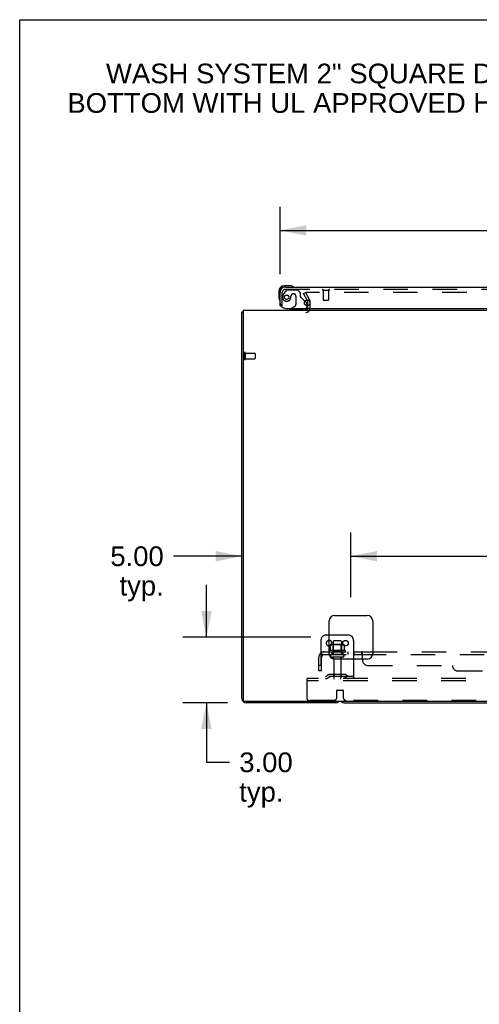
# Model space of a CAD drawing. Header units: inches. Extents: x 0 to 204, y 0 to 132.
# Tile 50 of 118: x 0 to 21, y 87 to 132. Entities that reach past the tile are written whole.
import ezdxf

# ---------------------------------------------------------------- set-up
doc = ezdxf.new("R2010")
doc.units = ezdxf.units.IN
doc.header["$LTSCALE"] = 11.243375
doc.header["$MEASUREMENT"] = 0
doc.linetypes.add('HIDDEN', pattern=[0.2, 0.1, -0.1])
doc.layers.get('0').update_dxf_attribs({"linetype": 'CONTINUOUS'})
for name, color, linetype in [('DEFAULT_2', 8, 'HIDDEN'), ('DIMENSIONS', 7, 'CONTINUOUS'), ('DOOR_ASSEMBLY', 7, 'CONTINUOUS'), ('SUBPANEL', 7, 'CONTINUOUS')]:
    doc.layers.add(name, color=color, linetype=linetype)
doc.styles.get("Standard").update_dxf_attribs({"font": 'arial.ttf'})
doc.dimstyles.new('DIMSTYLE_1', dxfattribs={"dimtxt": 0.901875, "dimasz": 1.2025, "dimexe": 0.09, "dimexo": 0.07, "dimgap": 0.0375, "dimtad": 0, "dimtih": 1, "dimtoh": 1, "dimzin": 4, "dimdsep": 46, "dimtxsty": 'Standard', "dimblk": '_FILLED', "dimblk1": '_FILLED', "dimblk2": '_FILLED', "dimcen": 0.09, "dimadec": 3, "dimazin": 1, "dimtfac": 1, "dimtdec": 3, "dimtofl": 0, "dimtmove": 0, "dimatfit": 3, "dimldrblk": '_FILLED', "dimfxl": 0, "dimtolj": 1, "dimtzin": 4, "dimarcsym": 0})

# ---------------------------------------------------------------- blocks, each defined once
blk = doc.blocks.new('_FILLED')
at = {"color": 0, "linetype": 'ByBlock'}
blk.add_solid([(0, 0), (-1, 0.2), (-1, -0.2)], dxfattribs=at)
blk = doc.blocks.new('*D8')
at = {"layer": 'DIMENSIONS', "color": 2, "linetype": 'Continuous'}
for p, q in [((11.94, 120.611), (11.94, 123.696)), ((48.127, 120.611), (48.127, 123.696)), ((11.94, 122.614), (25.945, 122.614)), ((48.127, 122.614), (34.122, 122.614))]:
    blk.add_line(p, q, dxfattribs=at)
at = {"layer": 'DIMENSIONS', "color": 2, "linetype": 'Continuous', "xscale": 1.2025, "yscale": 1.2025, "zscale": 1.2025, "rotation": 180}
blk.add_blockref('_FILLED', (11.94, 122.614), dxfattribs=at)
at = {"layer": 'DIMENSIONS', "color": 2, "linetype": 'Continuous', "xscale": 1.2025, "yscale": 1.2025, "zscale": 1.2025}
blk.add_blockref('_FILLED', (48.127, 122.614), dxfattribs=at)
at = {"layer": 'DIMENSIONS', "color": 2, "linetype": 'Continuous', "insert": (30.033, 123.065), "char_height": 0.9019, "width": 7.27535, "attachment_point": 2, "line_spacing_factor": 0.9}
blk.add_mtext('36.19 DOOR', dxfattribs=at)
blk = doc.blocks.new('*D10')
at = {"layer": 'DIMENSIONS', "color": 2, "linetype": 'Continuous'}
for p, q in [((8.565, 103.958), (8.565, 106.363)), ((13.348, 103.958), (7.483, 103.958)), ((9.537, 100.958), (7.483, 100.958)), ((8.565, 100.958), (8.565, 98.224)), ((8.565, 98.224), (9.618, 98.224))]:
    blk.add_line(p, q, dxfattribs=at)
at = {"layer": 'DIMENSIONS', "color": 2, "linetype": 'Continuous', "xscale": 1.2025, "yscale": 1.2025, "zscale": 1.2025}
for p, rotation in [((8.565, 103.958), 270), ((8.565, 100.958), 90)]:
    blk.add_blockref('_FILLED', p, dxfattribs=dict(at, rotation=rotation))
at = {"layer": 'DIMENSIONS', "color": 2, "linetype": 'Continuous', "insert": (10.069, 98.675), "char_height": 0.9019, "width": 2.45082, "attachment_point": 1, "line_spacing_factor": 0.9}
blk.add_mtext('3.00\\Ptyp.', dxfattribs=at)
blk = doc.blocks.new('*D11')
at = {"layer": 'DIMENSIONS', "color": 2, "linetype": 'Continuous'}
for p, q in [((15.19, 105.799), (15.19, 108.756)), ((10.19, 107.674), (7.058, 107.674)), ((15.19, 107.674), (17.595, 107.674))]:
    blk.add_line(p, q, dxfattribs=at)
at = {"layer": 'DIMENSIONS', "color": 2, "linetype": 'Continuous', "xscale": 1.2025, "yscale": 1.2025, "zscale": 1.2025}
blk.add_blockref('_FILLED', (10.19, 107.674), dxfattribs=at)
at = {"layer": 'DIMENSIONS', "color": 2, "linetype": 'Continuous', "xscale": 1.2025, "yscale": 1.2025, "zscale": 1.2025, "rotation": 180}
blk.add_blockref('_FILLED', (15.19, 107.674), dxfattribs=at)
at = {"layer": 'DIMENSIONS', "color": 2, "linetype": 'Continuous', "insert": (6.607, 108.125), "char_height": 0.9019, "width": 2.45082, "attachment_point": 3, "line_spacing_factor": 0.9}
blk.add_mtext('5.00\\Ptyp.', dxfattribs=at)
blk = doc.blocks.new('*D12')
at = {"layer": 'DIMENSIONS', "color": 2, "linetype": 'Continuous'}
for p, q in [((15.19, 105.799), (15.19, 108.756)), ((45.44, 105.799), (45.44, 108.756)), ((15.19, 107.674), (28.288, 107.674)), ((45.44, 107.674), (32.341, 107.674))]:
    blk.add_line(p, q, dxfattribs=at)
at = {"layer": 'DIMENSIONS', "color": 2, "linetype": 'Continuous', "xscale": 1.2025, "yscale": 1.2025, "zscale": 1.2025, "rotation": 180}
blk.add_blockref('_FILLED', (15.19, 107.674), dxfattribs=at)
at = {"layer": 'DIMENSIONS', "color": 2, "linetype": 'Continuous', "xscale": 1.2025, "yscale": 1.2025, "zscale": 1.2025}
blk.add_blockref('_FILLED', (45.44, 107.674), dxfattribs=at)
at = {"layer": 'DIMENSIONS', "color": 2, "linetype": 'Continuous', "insert": (30.315, 108.125), "char_height": 0.9019, "width": 3.15153, "attachment_point": 2, "line_spacing_factor": 0.9}
blk.add_mtext('30.25', dxfattribs=at)

msp = doc.modelspace()

# ---------------------------------------------------------------- linework, layer by layer
at = {"color": 7, "linetype": 'Continuous'}
for p, q in [((0, 0), (0, 132.275)), ((0, 132.275), (204.425, 132.275)), ((10.242, 118.854), (10.19, 118.854)), ((14.19, 104.062), (15.065, 104.062)), ((14.246, 103.603), (14.246, 103.601)), ((14.246, 103.601), (14.246, 103.572)), ((14.884, 103.601), (14.884, 103.572)), ((15.315, 103.812), (15.315, 102.958)), ((14.879, 100.958), (45.751, 100.958))]:
    msp.add_line(p, q, dxfattribs=at)
at = {"color": 3, "linetype": 'Continuous'}
for p, q in [((13.183, 119.419), (13.206, 119.379)), ((13.211, 119.155), (13.211, 119.362)), ((10.19, 101.147), (10.19, 118.854)), ((10.242, 118.958), (10.242, 101.07)), ((10.242, 118.958), (50.388, 118.958)), ((14.44, 104.958), (15.94, 104.958)), ((14.19, 103.208), (14.19, 104.708)), ((16.19, 104.708), (16.19, 103.208)), ((15.94, 102.958), (14.44, 102.958)), ((50.328, 101.01), (10.302, 101.01)), ((14.501, 100.958), (10.379, 100.958))]:
    msp.add_line(p, q, dxfattribs=at)
for points in [[(10.207, 118.871), (10.204, 118.869), (10.201, 118.868), (10.199, 118.866), (10.197, 118.865), (10.195, 118.863), (10.193, 118.861), (10.192, 118.86), (10.191, 118.858), (10.19, 118.857), (10.19, 118.855), (10.19, 118.854)], [(10.23, 118.886), (10.229, 118.884), (10.226, 118.882), (10.224, 118.88), (10.221, 118.878), (10.219, 118.877), (10.216, 118.875), (10.213, 118.873), (10.207, 118.871)]]:
    msp.add_lwpolyline(points, dxfattribs=at)
at = {"color": 7, "linetype": 'Continuous'}
for points in [[(14.252, 103.611), (14.25, 103.61), (14.249, 103.609), (14.248, 103.608), (14.247, 103.606), (14.246, 103.604), (14.246, 103.603)], [(14.878, 103.611), (14.879, 103.61), (14.88, 103.609), (14.882, 103.608), (14.882, 103.606), (14.883, 103.604), (14.884, 103.603), (14.884, 103.601)]]:
    msp.add_lwpolyline(points, dxfattribs=at)
msp.add_circle((14.94, 103.687), 0.128, dxfattribs=at)
at = {"color": 3, "linetype": 'Continuous'}
for centre, radius, start, end in [((13.178, 119.362), 0.033, 0, 30), ((10.379, 118.769), 0.189, 136.4873, 141.7194), ((13.126, 119.043), 0.085, 270, 355.9511), ((14.44, 104.708), 0.25, 90, 180), ((15.94, 104.708), 0.25, 0, 90), ((14.44, 103.208), 0.25, 180, 270), ((15.94, 103.208), 0.25, 270, 360), ((10.379, 101.147), 0.189, 180, 270), ((10.302, 101.07), 0.06, 180, 270), ((14.501, 101.147), 0.189, 270, 313.513)]:
    msp.add_arc(centre, radius, start, end, dxfattribs=at)
at = {"color": 7, "linetype": 'Continuous'}
for centre, radius, start, end in [((15.065, 103.812), 0.25, 0, 90), ((14.19, 103.687), 0.128, 270, 90), ((14.309, 103.482), 0.141, 93.6175, 113.95), ((14.82, 103.482), 0.141, 66.05, 86.3825), ((14.879, 101.147), 0.189, 226.5797, 270)]:
    msp.add_arc(centre, radius, start, end, dxfattribs=at)
at = {"layer": 'DEFAULT_2', "color": 8, "linetype": 'HIDDEN'}
for p, q in [((13.01, 119.718), (13.1, 119.77)), ((13.183, 119.419), (13.01, 119.718)), ((13.1, 119.77), (13.296, 119.431)), ((47.483, 119.77), (13.146, 119.77)), ((13.315, 119.043), (13.315, 119.362)), ((13.211, 119.043), (13.211, 119.155)), ((10.294, 116.996), (10.294, 116.712)), ((10.337, 116.996), (10.337, 116.712)), ((10.337, 116.978), (10.784, 116.978)), ((10.794, 116.968), (10.794, 116.74)), ((10.337, 116.73), (10.784, 116.73)), ((14.065, 104.062), (14.19, 104.062)), ((13.815, 103.812), (13.815, 102.062)), ((14.246, 103.572), (14.246, 103.383)), ((14.82, 103.623), (14.309, 103.623)), ((14.381, 103.603), (14.361, 103.623)), ((14.377, 103.757), (14.377, 103.162)), ((14.381, 103.307), (14.381, 103.603)), ((14.748, 103.603), (14.381, 103.603)), ((14.722, 103.787), (14.407, 103.787)), ((14.748, 103.603), (14.768, 103.623)), ((14.748, 103.307), (14.748, 103.603)), ((14.752, 103.757), (14.752, 103.162)), ((14.884, 103.572), (14.884, 103.383)), ((14.921, 103.357), (14.209, 103.357)), ((14.231, 103.287), (14.899, 103.287)), ((14.822, 103.162), (14.307, 103.162)), ((14.822, 103.052), (14.307, 103.052)), ((14.381, 103.307), (14.361, 103.287)), ((14.748, 103.307), (14.381, 103.307)), ((14.4, 102.989), (14.4, 102.092)), ((14.73, 102.989), (14.73, 102.092)), ((14.748, 103.307), (14.768, 103.287)), ((15.315, 102.958), (15.315, 102.062)), ((13.19, 101.958), (13.19, 102.062)), ((47.44, 102.062), (13.19, 102.062)), ((15.315, 102.166), (13.815, 102.166)), ((14.158, 102.234), (14.09, 102.185)), ((14.218, 102.15), (14.15, 102.101)), ((14.905, 102.256), (14.224, 102.256)), ((14.905, 102.152), (14.224, 102.152)), ((14.39, 102.256), (14.39, 102.152)), ((14.74, 102.256), (14.74, 102.152)), ((14.911, 102.15), (14.979, 102.101)), ((14.972, 102.234), (15.04, 102.185)), ((13.19, 101.124), (13.19, 101.958)), ((47.44, 101.958), (13.19, 101.958)), ((14.54, 101.187), (14.54, 101.512)), ((14.56, 101.532), (14.82, 101.532)), ((14.84, 101.512), (14.84, 101.187)), ((14.415, 101.062), (13.252, 101.062)), ((45.665, 101.062), (14.965, 101.062))]:
    msp.add_line(p, q, dxfattribs=at)
for points in [[(13.146, 119.77), (13.144, 119.77), (13.142, 119.77), (13.14, 119.769), (13.138, 119.769), (13.137, 119.768), (13.135, 119.767), (13.133, 119.766), (13.132, 119.765), (13.13, 119.764), (13.129, 119.762), (13.128, 119.761), (13.127, 119.759), (13.127, 119.757), (13.126, 119.755), (13.126, 119.754), (13.126, 119.753)], [(13.126, 119.753), (13.126, 119.752), (13.127, 119.75), (13.127, 119.748), (13.128, 119.747), (13.128, 119.745)], [(14.246, 103.383), (14.246, 103.382), (14.246, 103.381), (14.245, 103.38), (14.245, 103.379), (14.245, 103.378), (14.244, 103.378), (14.244, 103.377), (14.243, 103.377), (14.243, 103.376), (14.243, 103.376), (14.242, 103.376), (14.242, 103.376), (14.242, 103.375), (14.242, 103.375), (14.241, 103.375), (14.241, 103.375), (14.241, 103.375), (14.241, 103.374)], [(14.889, 103.374), (14.889, 103.375), (14.888, 103.375), (14.888, 103.375), (14.888, 103.375), (14.888, 103.375), (14.887, 103.376), (14.887, 103.376), (14.887, 103.376), (14.886, 103.376), (14.886, 103.377), (14.886, 103.377), (14.885, 103.378), (14.885, 103.378), (14.885, 103.379), (14.884, 103.38), (14.884, 103.381), (14.884, 103.382), (14.884, 103.383)]]:
    msp.add_lwpolyline(points, dxfattribs=at)
for centre, radius, start, end in [((13.178, 119.362), 0.137, 0, 30), ((13.126, 119.043), 0.189, 270, 360), ((10.315, 116.996), 0.0215, 0, 180), ((10.784, 116.968), 0.01, 0, 90), ((10.315, 116.712), 0.0215, 180, 360), ((10.784, 116.74), 0.01, 270, 360), ((14.065, 103.812), 0.25, 90, 180), ((14.19, 103.687), 0.128, 90, 270), ((14.309, 103.482), 0.141, 90, 93.6175), ((14.407, 103.757), 0.03, 90, 180), ((14.722, 103.757), 0.03, 0, 90), ((14.82, 103.482), 0.141, 86.3825, 90), ((14.231, 103.325), 0.0384, 124.4497, 270), ((14.565, 102.757), 0.698, 117.6814, 120.6631), ((14.307, 103.107), 0.055, 90, 270), ((14.337, 102.989), 0.0625, 0, 90), ((14.792, 102.989), 0.0625, 90, 180), ((14.822, 103.107), 0.055, 270, 90), ((14.565, 102.757), 0.698, 59.3369, 62.3186), ((14.899, 103.325), 0.0384, 270, 55.5503), ((14.029, 102.27), 0.104, 270, 305.7539), ((14.029, 102.27), 0.208, 270, 305.7539), ((14.224, 102.142), 0.114, 90, 125.7539), ((14.224, 102.142), 0.01, 90, 125.7539), ((14.43, 102.092), 0.03, 180, 270), ((14.7, 102.092), 0.03, 270, 360), ((14.905, 102.142), 0.114, 54.2461, 90), ((14.905, 102.142), 0.01, 54.2461, 90), ((15.101, 102.27), 0.208, 234.2461, 270), ((15.101, 102.27), 0.104, 234.2461, 270), ((14.415, 101.187), 0.125, 270, 360), ((14.56, 101.512), 0.02, 90, 180), ((14.82, 101.512), 0.02, 0, 90), ((14.965, 101.187), 0.125, 180, 270), ((13.252, 101.124), 0.0625, 180, 270)]:
    msp.add_arc(centre, radius, start, end, dxfattribs=at)
at = {"layer": 'DOOR_ASSEMBLY', "color": 7, "linetype": 'Continuous'}
for p, q in [((11.88, 119.813), (11.88, 119.556)), ((12.399, 120.076), (12.143, 120.076)), ((12.186, 120.016), (12.143, 120.016)), ((12.437, 120.073), (12.399, 120.076)), ((11.88, 119.556), (11.883, 119.518)), ((13.082, 119.365), (13.139, 119.308)), ((13.169, 119.237), (13.169, 119.155)), ((11.973, 119.162), (11.94, 119.162)), ((12.451, 119.037), (12.382, 118.997)), ((12.382, 118.958), (12.382, 118.997))]:
    msp.add_line(p, q, dxfattribs=at)
at = {"layer": 'DOOR_ASSEMBLY', "color": 3, "linetype": 'Continuous'}
for p, q in [((11.94, 119.162), (11.94, 119.769)), ((12.186, 120.016), (47.881, 120.016)), ((12.19, 119.037), (48.107, 119.037))]:
    msp.add_line(p, q, dxfattribs=at)
at = {"layer": 'DOOR_ASSEMBLY', "color": 8, "linetype": 'HIDDEN'}
for p, q in [((12.044, 119.162), (12.044, 119.769)), ((12.22, 119.857), (12.118, 119.713)), ((12.186, 119.912), (47.881, 119.912)), ((12.284, 119.891), (12.736, 119.891)), ((12.572, 119.699), (12.539, 119.699)), ((12.862, 119.765), (12.736, 119.891)), ((12.862, 119.765), (12.862, 119.586)), ((13.902, 119.869), (14.186, 119.869)), ((13.92, 119.869), (13.92, 119.422)), ((14.168, 119.869), (14.168, 119.422)), ((12.441, 119.601), (12.441, 119.612)), ((12.67, 119.601), (12.67, 119.221)), ((13.082, 119.365), (12.92, 119.527)), ((13.93, 119.412), (14.158, 119.412)), ((12.044, 119.162), (11.973, 119.162)), ((13.012, 118.958), (12.382, 118.958)), ((12.451, 119.037), (12.62, 119.135)), ((13.169, 119.155), (13.169, 119.115))]:
    msp.add_line(p, q, dxfattribs=at)
msp.add_circle((12.244, 119.549), 0.101, dxfattribs=at)
at = {"layer": 'DOOR_ASSEMBLY', "color": 3, "linetype": 'Continuous'}
msp.add_circle((13.19, 119.287), 0.133, dxfattribs=at)
at = {"layer": 'DOOR_ASSEMBLY', "color": 7, "linetype": 'Continuous'}
for centre, radius, start, end in [((12.143, 119.813), 0.263, 90, 180), ((12.143, 119.813), 0.203, 90, 180), ((12.399, 119.826), 0.25, 59.1101, 90), ((12.52, 120.031), 0.015, 270, 353.6204), ((12.52, 120.027), 0.015, 6.3796, 59.1101), ((12.13, 119.556), 0.25, 180, 210.8899), ((11.928, 119.436), 0.015, 210.8899, 263.6204), ((11.925, 119.436), 0.015, 276.3796, 360), ((13.069, 119.237), 0.1, 0, 45), ((13.012, 119.115), 0.157, 270, 330.1697)]:
    msp.add_arc(centre, radius, start, end, dxfattribs=at)
at = {"layer": 'DOOR_ASSEMBLY', "color": 3, "linetype": 'Continuous'}
for centre, radius, start, end in [((12.186, 119.769), 0.246, 90, 180), ((12.19, 119.287), 0.25, 180, 270)]:
    msp.add_arc(centre, radius, start, end, dxfattribs=at)
at = {"layer": 'DOOR_ASSEMBLY', "color": 8, "linetype": 'HIDDEN'}
for centre, radius, start, end in [((12.186, 119.769), 0.142, 90, 180), ((12.434, 119.491), 0.386, 144.9, 163.1561), ((12.284, 119.812), 0.079, 90, 144.9), ((12.539, 119.601), 0.098, 90, 180), ((12.572, 119.601), 0.098, 0, 90), ((13.902, 119.89), 0.0215, 90, 270), ((14.186, 119.89), 0.0215, 270, 90), ((12.244, 119.549), 0.187, 163.1561, 342.1518), ((12.048, 119.612), 0.393, 342.0702, 358.3401), ((12.57, 119.221), 0.1, 300.092, 360), ((12.901, 119.586), 0.039, 180, 248.3904), ((12.85, 119.457), 0.1, 45, 68.3904), ((13.93, 119.422), 0.01, 180, 270), ((14.158, 119.422), 0.01, 270, 360), ((13.012, 119.115), 0.157, 330.1697, 360)]:
    msp.add_arc(centre, radius, start, end, dxfattribs=at)
at = {"layer": 'SUBPANEL', "color": 8, "linetype": 'HIDDEN'}
for p, q in [((13.721, 102.412), (13.721, 103.05)), ((13.807, 103.233), (13.887, 103.136)), ((13.846, 103.162), (13.846, 103.287)), ((13.846, 103.287), (15.315, 103.287)), ((13.846, 103.162), (15.315, 103.162)), ((13.846, 102.412), (13.846, 103.05)), ((14.315, 103.287), (14.315, 103.162)), ((14.815, 103.287), (14.815, 103.162)), ((15.043, 103.287), (15.043, 103.162)), ((15.324, 103.287), (15.324, 103.162)), ((15.686, 103.162), (44.944, 103.162)), ((15.687, 103.162), (15.686, 103.162)), ((15.721, 102.958), (15.721, 102.912)), ((16.19, 103.287), (44.44, 103.287)), ((13.846, 102.662), (13.721, 102.662)), ((15.971, 102.662), (19.846, 102.662)), ((13.846, 102.412), (13.721, 102.412)), ((20.096, 102.412), (40.533, 102.412))]:
    msp.add_line(p, q, dxfattribs=at)
at = {"layer": 'SUBPANEL', "color": 3, "linetype": 'Continuous'}
for p, q in [((15.315, 103.287), (16.19, 103.287)), ((15.721, 102.958), (15.721, 103.233))]:
    msp.add_line(p, q, dxfattribs=at)
at = {"layer": 'SUBPANEL', "color": 7, "linetype": 'Continuous'}
for p, q in [((15.315, 103.162), (15.686, 103.162)), ((15.686, 103.162), (15.686, 103.287))]:
    msp.add_line(p, q, dxfattribs=at)
at = {"layer": 'SUBPANEL', "color": 8, "linetype": 'HIDDEN'}
for points in [[(13.807, 103.233), (13.81, 103.235), (13.812, 103.237), (13.814, 103.24), (13.816, 103.243), (13.818, 103.246), (13.819, 103.25), (13.821, 103.253), (13.823, 103.257)], [(13.823, 103.257), (13.826, 103.264), (13.827, 103.268), (13.829, 103.271), (13.83, 103.274), (13.832, 103.276), (13.834, 103.279), (13.836, 103.281), (13.837, 103.283), (13.839, 103.285), (13.841, 103.286), (13.843, 103.286), (13.844, 103.287), (13.846, 103.287)], [(13.846, 103.221), (13.846, 103.221), (13.846, 103.222), (13.846, 103.221), (13.846, 103.221), (13.846, 103.221), (13.846, 103.22), (13.846, 103.22), (13.846, 103.219), (13.846, 103.219), (13.846, 103.218)], [(13.869, 103.158), (13.869, 103.158), (13.869, 103.158), (13.869, 103.158), (13.869, 103.158), (13.868, 103.159), (13.868, 103.159), (13.868, 103.159), (13.868, 103.16), (13.867, 103.16), (13.867, 103.161), (13.867, 103.162), (13.866, 103.162), (13.866, 103.163), (13.866, 103.163), (13.865, 103.164), (13.865, 103.165), (13.865, 103.165), (13.864, 103.166), (13.864, 103.167), (13.864, 103.167), (13.863, 103.168), (13.863, 103.169), (13.862, 103.169), (13.862, 103.17), (13.862, 103.171), (13.861, 103.172), (13.861, 103.172), (13.861, 103.173), (13.86, 103.174), (13.86, 103.175), (13.86, 103.176), (13.859, 103.176), (13.859, 103.177), (13.858, 103.178), (13.858, 103.179), (13.858, 103.18), (13.857, 103.181), (13.857, 103.182), (13.857, 103.183), (13.856, 103.184), (13.856, 103.185), (13.856, 103.185), (13.855, 103.186), (13.855, 103.187), (13.854, 103.188), (13.854, 103.19), (13.854, 103.191), (13.853, 103.192), (13.853, 103.193), (13.853, 103.194), (13.852, 103.195), (13.852, 103.196), (13.852, 103.197), (13.851, 103.198), (13.851, 103.199), (13.851, 103.2), (13.85, 103.201), (13.85, 103.203), (13.85, 103.204), (13.849, 103.205), (13.849, 103.206), (13.849, 103.207), (13.849, 103.208), (13.848, 103.209), (13.848, 103.21), (13.848, 103.211), (13.848, 103.212), (13.847, 103.213), (13.847, 103.213), (13.847, 103.214), (13.847, 103.215), (13.847, 103.216), (13.846, 103.217), (13.846, 103.218), (13.846, 103.219), (13.846, 103.22), (13.846, 103.22), (13.846, 103.221), (13.846, 103.221), (13.846, 103.221), (13.846, 103.221)], [(13.873, 103.144), (13.87, 103.147), (13.867, 103.149), (13.865, 103.151), (13.863, 103.153), (13.861, 103.155), (13.858, 103.157), (13.856, 103.158), (13.854, 103.16), (13.852, 103.161), (13.849, 103.161), (13.848, 103.162), (13.846, 103.162)], [(13.866, 103.162), (13.866, 103.161), (13.867, 103.161), (13.867, 103.16), (13.867, 103.16), (13.868, 103.159), (13.868, 103.159), (13.868, 103.159), (13.869, 103.158), (13.869, 103.158), (13.869, 103.158), (13.869, 103.158)], [(13.887, 103.136), (13.886, 103.136), (13.885, 103.136), (13.885, 103.136), (13.884, 103.136), (13.883, 103.136), (13.881, 103.137), (13.88, 103.138), (13.878, 103.139), (13.877, 103.141), (13.875, 103.142), (13.873, 103.144)], [(15.69, 103.286), (15.689, 103.286), (15.687, 103.287)], [(15.69, 103.161), (15.688, 103.161), (15.687, 103.162)], [(15.694, 103.157), (15.693, 103.158), (15.691, 103.16)], [(15.697, 103.279), (15.696, 103.281), (15.694, 103.283), (15.692, 103.285)], [(15.714, 103.136), (15.713, 103.136), (15.711, 103.137)], [(15.721, 103.136), (15.719, 103.136), (15.717, 103.136), (15.716, 103.136)]]:
    msp.add_lwpolyline(points, dxfattribs=at)
at = {"layer": 'SUBPANEL', "color": 3, "linetype": 'Continuous'}
for points in [[(15.707, 103.261), (15.705, 103.264), (15.704, 103.268), (15.702, 103.271), (15.701, 103.274), (15.699, 103.276), (15.697, 103.279), (15.696, 103.281), (15.694, 103.283), (15.692, 103.285), (15.69, 103.286), (15.689, 103.286), (15.687, 103.287), (15.686, 103.287)], [(15.721, 103.233), (15.719, 103.235), (15.718, 103.237), (15.716, 103.24), (15.715, 103.243), (15.713, 103.246), (15.712, 103.25), (15.71, 103.253), (15.707, 103.261)]]:
    msp.add_lwpolyline(points, dxfattribs=at)
at = {"layer": 'SUBPANEL', "color": 7, "linetype": 'Continuous'}
for points in [[(15.701, 103.147), (15.699, 103.151), (15.697, 103.153), (15.696, 103.155), (15.694, 103.157), (15.693, 103.158), (15.691, 103.16), (15.69, 103.161), (15.688, 103.161), (15.687, 103.162), (15.686, 103.162)], [(15.721, 103.136), (15.719, 103.136), (15.717, 103.136), (15.716, 103.136), (15.714, 103.136), (15.713, 103.136), (15.711, 103.137), (15.71, 103.138), (15.708, 103.139), (15.707, 103.141), (15.705, 103.142), (15.704, 103.144), (15.703, 103.145), (15.701, 103.147)]]:
    msp.add_lwpolyline(points, dxfattribs=at)
at = {"layer": 'SUBPANEL', "color": 8, "linetype": 'HIDDEN'}
for centre, radius, start, end in [((13.958, 103.05), 0.237, 90, 180), ((13.958, 103.05), 0.112, 90, 180), ((15.971, 102.912), 0.25, 180, 270), ((20.096, 102.662), 0.25, 180, 270)]:
    msp.add_arc(centre, radius, start, end, dxfattribs=at)

# ---------------------------------------------------------------- texts
at = {"layer": 'DIMENSIONS', "color": 2, "linetype": 'Continuous', "insert": (18.881, 130.26), "char_height": 0.90187, "width": 33.32579, "attachment_point": 2, "line_spacing_factor": 0.9}
msp.add_mtext('WASH SYSTEM 2" SQUARE DRAIN HOLES IN THE\\PBOTTOM WITH UL APPROVED HOLE SEALS PROVIDED', dxfattribs=at)

# ---------------------------------------------------------------- dimensions: what is measured, and where the dimension line sits
at = {"layer": 'DIMENSIONS', "color": 2, "linetype": 'Continuous'}
for base, p1, p2, angle, text, picture, middle in [((11.94, 122.614), (48.127, 120.541), (11.94, 120.541), 180, '<> DOOR', '*D8', (30.033, 122.614)), ((8.565, 103.958), (7.413, 100.958), (13.418, 103.958), 90, '<>\\Ptyp.', '*D10', (11.294, 97.547))]:
    dim = msp.add_linear_dim(base=base, p1=p1, p2=p2, angle=angle, text=text, dimstyle='DIMSTYLE_1', dxfattribs=at)
    dim.commit()
    dim.dimension.update_dxf_attribs({"geometry": picture, "text_midpoint": middle, "dimtype": 160})
dim = msp.add_linear_dim(base=(15.19, 107.674), p1=(10.19, 101.147), p2=(15.19, 105.729), text='<>\\Ptyp.', dimstyle='DIMSTYLE_1', dxfattribs=at)
dim.commit()
dim.dimension.update_dxf_attribs({"geometry": '*D11', "text_midpoint": (5.382, 106.997), "dimtype": 160})
dim = msp.add_linear_dim(base=(45.44, 107.674), p1=(15.19, 105.729), p2=(45.44, 105.729), dimstyle='DIMSTYLE_1', dxfattribs=at)
dim.commit()
dim.dimension.update_dxf_attribs({"geometry": '*D12', "text_midpoint": (30.316, 107.669), "dimtype": 160})

doc.saveas('drawing.dxf')
